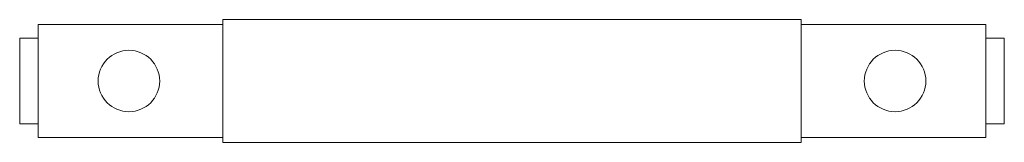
# Paper-space layout '_Back' of a CAD drawing. Header units: millimetres. Extents: x -80 to 80, y -10 to 10.
import ezdxf

# ---------------------------------------------------------------- set-up
doc = ezdxf.new("R2010")
doc.units = ezdxf.units.MM

psp = doc.layouts.new('_Back')

# ---------------------------------------------------------------- linework, layer by layer
at = {"color": 7, "linetype": 'Continuous', "lineweight": 15}
for p, q in [((47, 10), (-47, 10)), ((-47, -10), (-47, 10)), ((47, -10), (47, 10)), ((-47, 9.2), (-77, 9.2)), ((-77, -9.2), (-77, 9.2)), ((77, 9.2), (47, 9.2)), ((77, -9.2), (77, 9.2)), ((-77, 7), (-80, 7)), ((-80, -7), (-80, 7)), ((80, 7), (77, 7)), ((80, -7), (80, 7)), ((-80, -7), (-77, -7)), ((77, -7), (80, -7)), ((-77, -9.2), (-47, -9.2)), ((47, -9.2), (77, -9.2)), ((-47, -10), (47, -10))]:
    psp.add_line(p, q, dxfattribs=at)
for centre in [(-62.25, 0), (62.25, 0)]:
    psp.add_circle(centre, 5, dxfattribs=at)

doc.saveas('drawing.dxf')
